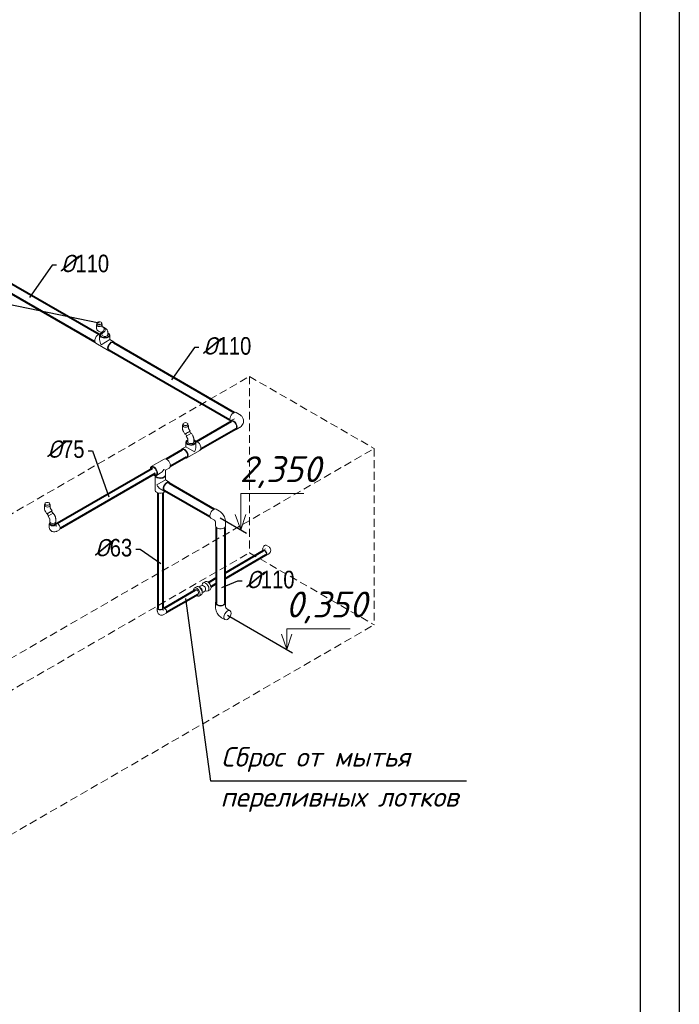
# Model space of a CAD drawing. Extents: x 4114239 to 5838486, y 780458 to 1383318.
# Tile 47 of 231: x 4359580 to 4368024, y 1017439 to 1030034. Entities that reach past the tile are written whole.
import ezdxf
from ezdxf.enums import TextEntityAlignment as Align

# ---------------------------------------------------------------- set-up
doc = ezdxf.new("R2010")
doc.units = 0
doc.header["$MEASUREMENT"] = 0
doc.linetypes.add('DASHED', pattern=[0.75, 0.5, -0.25])
doc.layers.add('02', color=7, linetype='Continuous')
for name, color, linetype, lineweight in [('1', 7, 'Continuous', 50), ('Farmat', 7, 'Continuous', 30), ('Линия', 7, 'Continuous', 35), ('Основные', 160, 'Continuous', 40), ('разм', 7, 'Continuous', 18)]:
    doc.layers.add(name, color=color, linetype=linetype, lineweight=lineweight)
doc.styles.add('GOST_P', font='isocpeui.ttf')
doc.styles.add('ГОСТ 250', font='isocpeui.ttf', dxfattribs={"height": 300})

msp = doc.modelspace()

# ---------------------------------------------------------------- linework, layer by layer
for p, q in [((4360599.7324, 1026151.1331), (4355795.5072, 1027144.3147)), ((4365300.0218, 1020293.1456), (4362028.0684, 1020293.1456))]:
    msp.add_line(p, q)
at = {"color": 0, "linetype": 'Continuous', "lineweight": 40, "extrusion": (-5.55112e-17, 0.816497, 0.57735)}
for p, q in [((4358603.489, 1027032.7976, 0), (4360541.5612, 1025913.8511)), ((4358658.489, 1027128.0604), (4360596.5612, 1026009.1139)), ((4360779.8093, 1025903.3156), (4362327.3734, 1025009.829)), ((4360724.8093, 1025808.0528), (4362272.3734, 1024914.5662)), ((4361844.6982, 1024639.0056, 0), (4362290.1586, 1024896.1923)), ((4361899.6982, 1024543.7428), (4362345.1586, 1024800.9295)), ((4361661.4501, 1024533.2073, 0), (4361453.2443, 1024412.9996, 0)), ((4361716.4501, 1024437.9445), (4361508.2443, 1024317.7368, 0)), ((4361278.7462, 1024292.0458), (4360060.6052, 1023588.7518)), ((4361316.2462, 1024227.0939), (4360098.1052, 1023523.7999)), ((4361435.4592, 1024013.2203), (4362016.3693, 1023677.8316)), ((4361490.4592, 1024108.4831), (4362071.3693, 1023773.0944)), ((4361348.7277, 1023979.9304, 0), (4361348.7277, 1022505.7845)), ((4361411.7277, 1023979.9304), (4361411.7277, 1022505.7845)), ((4362096.1742, 1023539.6055), (4362096.1742, 1022571.5272)), ((4362206.1742, 1023539.6055), (4362206.1742, 1022571.5272)), ((4362206.1742, 1022955.9845), (4362701.6586, 1023242.0526)), ((4362206.1742, 1022883.2384), (4362733.1586, 1023187.493)), ((4361997.3537, 1022835.4219), (4362096.1742, 1022892.476)), ((4361429.6935, 1022507.6832), (4361831.8135, 1022739.8472)), ((4362028.8537, 1022780.8623), (4362096.1742, 1022819.7298)), ((4361461.1935, 1022453.1236), (4361863.3139, 1022685.2879))]:
    msp.add_line(p, q, dxfattribs=at)
at = {"color": 0, "linetype": 'Continuous', "lineweight": 0, "extrusion": (-5.55112e-17, 0.816497, 0.57735)}
for p, q in [((4360561.7327, 1026100.3613), (4360561.6113, 1026131.3178)), ((4360568.2324, 1026151.1331), (4360568.2324, 1026131.5372)), ((4360631.2324, 1026151.1331), (4360631.2324, 1026131.6196, 0)), ((4360637.7321, 1026100.6593), (4360637.6107, 1026131.6158)), ((4360589.0776, 1026049.8632), (4360608.1632, 1026039.0423)), ((4360642.5778, 1026019.5318), (4360623.5778, 1026030.5014)), ((4360626.4655, 1026036.1376), (4360626.8845, 1026035.9001)), ((4360631.5778, 1026025.8826), (4360631.5778, 1026003.7311)), ((4360637.6968, 1026109.6631), (4360645.6471, 1026105.1556)), ((4360657.5377, 1026090.942), (4360658.0996, 1026090.6234)), ((4360680.5778, 1026085.3497), (4360661.5778, 1026096.3194)), ((4360707.5778, 1026034.758), (4360707.5778, 1026003.7311)), ((4360554.0964, 1025894.4896), (4360719.5593, 1025798.9595)), ((4360604.0778, 1025998.9793), (4360604.0778, 1025941.2657)), ((4360735.0778, 1025941.2657), (4360623.2624, 1025876.709)), ((4360735.0778, 1025998.9793), (4360735.0778, 1025941.2657)), ((4360735.0778, 1025941.2657), (4360785.0593, 1025912.4088)), ((4362393.5421, 1024983.7509), (4362350.4086, 1025008.654)), ((4362328.0421, 1024930.1887), (4362284.9086, 1024905.2856)), ((4361663.8364, 1024810.9043), (4361663.715, 1024842.0009, 0)), ((4361670.3361, 1024861.6754), (4361670.3361, 1024842.0795)), ((4361677.0639, 1024765.0381), (4361696.1496, 1024732.179)), ((4361777.5905, 1024743.479), (4361717.8115, 1024708.9656)), ((4361733.3361, 1024861.6754), (4361733.3361, 1024842.1619)), ((4361739.8358, 1024811.2009, 0), (4361739.7144, 1024842.2976)), ((4361742.7825, 1024803.2096), (4361761.8682, 1024770.3506)), ((4361756.2475, 1024767.0859), (4361771.8756, 1024740.1795)), ((4361796.5905, 1024710.5701), (4361777.5905, 1024743.479)), ((4362393.5421, 1024816.7394), (4362350.4086, 1024791.8362)), ((4361701.7702, 1024735.4437), (4361717.3158, 1024708.6794)), ((4361706.1815, 1024628.871, 0), (4361706.1815, 1024571.1574)), ((4361717.8115, 1024708.9656), (4361711.7726, 1024705.479)), ((4361730.7726, 1024672.5701), (4361711.7726, 1024705.479)), ((4361733.6815, 1024664.6351), (4361733.6815, 1024633.6228)), ((4361809.6815, 1024664.6497), (4361809.6815, 1024633.6228)), ((4361837.1815, 1024628.871), (4361837.1815, 1024571.1574)), ((4361656.2001, 1024542.3005), (4361706.1815, 1024571.1574)), ((4361817.997, 1024506.6007), (4361706.1815, 1024571.1574)), ((4361721.7001, 1024428.8512), (4361887.163, 1024524.3813)), ((4361264.7462, 1024316.2945), (4361430.2092, 1024411.8246)), ((4361426.5432, 1024280.5946, 0), (4361445.7277, 1024269.5185)), ((4361445.7277, 1024269.5185), (4361495.7092, 1024298.3753)), ((4361445.7277, 1024211.8048), (4361445.7277, 1024269.5185)), ((4361314.7277, 1024013.0866), (4361314.7277, 1024199.9799)), ((4361330.2462, 1024202.8452), (4361380.2277, 1024231.702)), ((4361333.9122, 1024081.8765), (4361445.7277, 1024146.4332)), ((4361445.7277, 1024146.4332), (4361445.7277, 1024204.1468)), ((4361495.7092, 1024117.5763), (4361445.7277, 1024146.4332)), ((4361430.2092, 1024004.127), (4361380.2277, 1024032.9838)), ((4359896.0694, 1023790.2835), (4359895.948, 1023821.3802)), ((4359902.5691, 1023841.0547), (4359902.5691, 1023821.4587)), ((4359909.297, 1023744.4174), (4359928.3826, 1023711.5583)), ((4359965.5691, 1023841.0547), (4359965.5691, 1023821.5412)), ((4359972.0688, 1023790.5802), (4359971.9475, 1023821.6768)), ((4359975.0156, 1023782.5889), (4359994.1012, 1023749.7298)), ((4359988.4806, 1023746.4652), (4360004.1087, 1023719.5588)), ((4362137.538, 1023747.0163), (4362094.4045, 1023771.9194)), ((4359934.0033, 1023714.823), (4359949.5489, 1023688.0587)), ((4359950.0445, 1023688.3449), (4359944.0056, 1023684.8583)), ((4359963.0056, 1023651.9493), (4359944.0056, 1023684.8583)), ((4360009.8236, 1023722.8583), (4359950.0445, 1023688.3449)), ((4359965.9146, 1023644.0143), (4359965.9146, 1023613.0021)), ((4360028.8236, 1023689.9493, 0), (4360009.8236, 1023722.8583)), ((4360041.9146, 1023644.029), (4360041.9146, 1023613.0021)), ((4362071.9984, 1023633.5898), (4362028.9045, 1023658.4701)), ((4362085.6742, 1023609.9026), (4362085.6742, 1023560.1421, 0)), ((4362216.6742, 1023609.9483), (4362216.6742, 1023560.1421, 0)), ((4359958.9146, 1023549.5442), (4359958.9146, 1023585.47)), ((4359972.4146, 1023589.4709), (4359972.4146, 1023600.7309)), ((4360035.4146, 1023589.4709), (4360035.4146, 1023600.7309)), ((4360048.9146, 1023549.5442), (4360048.9146, 1023585.47)), ((4360058.3051, 1023492.161), (4360089.4178, 1023510.124)), ((4362725.2787, 1023263.1952), (4362698.4086, 1023247.6817)), ((4362763.2787, 1023295.2018, 0), (4362736.4086, 1023310.7153)), ((4362763.2787, 1023197.3772), (4362736.4086, 1023181.8638)), ((4361844.4336, 1022780.0424), (4361817.5635, 1022764.529)), ((4361895.6554, 1022765.2233), (4361873.7437, 1022777.4625)), ((4361917.2107, 1022727.8883), (4361916.8544, 1022702.7926)), ((4361918.1745, 1022795.7614), (4361918.2798, 1022803.1755)), ((4361957.5706, 1022845.3621), (4361930.7006, 1022829.8487)), ((4361939.4904, 1022789.7212), (4361939.4899, 1022789.7215)), ((4361954.9171, 1022732.1214), (4361961.3905, 1022728.5055, 0)), ((4361960.344, 1022753.6016), (4361960.344, 1022753.601)), ((4362017.5706, 1022741.4391), (4361990.7006, 1022725.9256)), ((4361904.4336, 1022676.1194, 0), (4361877.5635, 1022660.6059)), ((4361342.2277, 1022474.7576), (4361342.2277, 1022505.7845)), ((4361418.2277, 1022474.7576), (4361418.2277, 1022505.7845)), ((4362085.6742, 1022521.7209), (4362085.6742, 1022571.5272)), ((4362216.6742, 1022521.7209), (4362216.6742, 1022571.5272)), ((4362230.3104, 1022498.1023), (4362273.4439, 1022473.1992)), ((4361426.9462, 1022425.8453), (4361453.8163, 1022441.3588)), ((4362164.8104, 1022384.653), (4362207.9439, 1022359.7499))]:
    msp.add_line(p, q, dxfattribs=at)
at = {"linetype": 'DASHED', "lineweight": 9, "ltscale": 200, "extrusion": (-5.55112e-17, 0.816497, 0.57735)}
for p, q in [((4355776.4437, 1021575.543, 0), (4362521.4981, 1025469.802)), ((4362521.4981, 1025469.802), (4364117.7748, 1024548.1913)), ((4357372.7203, 1020653.9323, 0), (4364117.7748, 1024548.1913)), ((4355776.4437, 1019320.5834, 0), (4362521.4981, 1023214.8424)), ((4362521.4981, 1023214.8424), (4364117.7748, 1022293.2316)), ((4357372.7203, 1018398.9726, 0), (4364117.7748, 1022293.2316))]:
    msp.add_line(p, q, dxfattribs=at)
at = {"linetype": 'DASHED', "lineweight": 9, "ltscale": 200}
for p, q in [((4362521.4981, 1025469.802), (4362521.4981, 1023214.8424)), ((4364117.7748, 1024548.1913), (4364117.7748, 1022293.2316))]:
    msp.add_line(p, q, dxfattribs=at)
at = {"color": 7, "lineweight": 25, "ltscale": 1000, "extrusion": (-5.55112e-17, 0.816497, 0.57735)}
for p, q in [((4362145.3803, 1023662.0129), (4362483.5964, 1023466.7437)), ((4362240.6939, 1022416.4745), (4363073.772, 1021935.4967))]:
    msp.add_line(p, q, dxfattribs=at)
at = {"color": 7, "lineweight": 25, "ltscale": 1000}
for points in [[(4360053.4704, 1026894.4162), (4359995.8099, 1026894.4162), (4359704.3884, 1026481.288)], [(4361874.1998, 1025840.0482), (4361816.5394, 1025840.0482), (4361525.1179, 1025426.9201)], [(4360455.8391, 1024519.9769), (4360513.4996, 1024519.9769), (4360719.9322, 1023931.6093)], [(4361066.3166, 1023258.832), (4361123.9771, 1023258.832), (4361387.0586, 1023076.3936)], [(4362427.1529, 1022851.2133), (4362369.4925, 1022851.2133), (4362161.8164, 1022764.3879)]]:
    msp.add_lwpolyline(points, dxfattribs=at)
at = {"color": 0, "linetype": 'Continuous', "lineweight": 0}
for centre, major_axis, ratio, start_param, end_param in [((4360599.611, 1026131.4668), (37.9997, 0.149), 0.5799524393, 2.5400660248, 6.8687416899), ((4360599.7324, 1026131.5372), (-31.5, 0), 0.5773502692, 0, 0.7853981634), ((4360586.8464, 1025951.2143), (-32.75, -56.7247), 0.5773502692, 3.4652748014, 6.2831853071), ((4360599.7324, 1026131.5372), (-31.5, 0), 0.5773502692, 0.7853981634, 2.3534697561), ((4360669.5778, 1025998.9793), (65.5, 0), 0.5773502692, 2.2632415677, 5.4977871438), ((4360626.9052, 1026072.0989), (-18.7419, -33.0566), 0.8164882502, 0, 3.1415926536), ((4360669.5778, 1025998.9793), (-55, 0), 0.5773502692, 5.4977871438, 10.2328285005), ((4360642.5778, 1026063.4104), (-19, -32.909), 0.8164965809, 6.0061065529, 7.853981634), ((4360669.5778, 1025998.9793), (-55, 0), 0.5773502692, 5.4751347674, 5.4977871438), ((4360669.5778, 1026003.7311), (-38, 0), 0.5773502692, 0, 0.7853981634), ((4360669.5778, 1026003.7311), (-38, 0), 0.5773502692, 0.7853981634, 3.1415926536), ((4360642.5778, 1026063.4104), (-19, -32.909), 0.8164965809, 1.5707963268, 3.4502855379), ((4360669.5778, 1025998.9793), (65.5, 0), 0.5773502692, 5.4977871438, 7.2350655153), ((4360669.5778, 1025903.4492), (46.3155, -80.2208), 0.5773502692, 3.926990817, 4.7123889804), ((4360752.3093, 1025855.6842), (-32.75, -56.7247), 0.5773502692, 2.5675170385, 6.8572609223), ((4360752.3093, 1025855.6842), (-27.5, -47.6314), 0.5773502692, 3.1415926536, 5.4977871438), ((4360752.3093, 1025855.6842), (-27.5, -47.6314), 0.5773502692, 5.4977871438, 6.2831853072), ((4362317.6586, 1024951.9294), (-32.75, -56.7247), 0.5773502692, 3.1415926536, 5.4977871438), ((4362317.6586, 1024951.9294), (-32.75, -56.7247), 0.5773502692, 5.4977871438, 6.0780662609), ((4362317.6586, 1024848.5609), (32.75, -56.7247), 0.5773502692, 0.7853981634, 3.7156682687), ((4362317.6586, 1024848.5609), (27.5, -47.6314), 0.5773502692, 0.7853981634, 3.1415926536), ((4361701.7147, 1024842.1492), (-37.9997, -0.1483), 0.5747363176, 5.6816892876, 8.6371313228), ((4361701.8361, 1024842.0795), (-31.5, 0), 0.5773502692, 0, 0.7826734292), ((4361729.0089, 1024751.2648), (32.8593, 19.0858), 0.0036883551, 5.6896120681, 10.0183511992), ((4361729.0089, 1024751.2648), (27.2386, 15.8211), 0.003688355, 0, 3.1415926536), ((4361701.7147, 1024842.1492), (-37.9997, -0.1483), 0.5747363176, 2.3539460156, 3.7271796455), ((4362317.6586, 1024848.5609), (32.75, -56.7247), 0.5773502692, 5.7091096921, 7.0685834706), ((4362317.6586, 1024848.5609), (27.5, -47.6314), 0.5773502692, 0, 0.7853981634), ((4361771.6815, 1024628.871), (65.5, 0), 0.5773502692, 2.1897124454, 7.0685834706), ((4361771.6815, 1024628.871), (-55, 0), 0.5773502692, 5.4977871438, 10.2328285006), ((4361771.6815, 1024628.871), (-55, 0), 0.5773502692, 5.4751347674, 5.4977871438), ((4361771.6815, 1024633.6228), (-38, 0), 0.5773502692, 0, 3.1415926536), ((4361771.6815, 1024628.871), (65.5, 0), 0.5773502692, 0.7853981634, 0.9518802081), ((4361854.413, 1024581.106), (-32.75, 56.7247), 0.5773502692, 3.1415926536, 5.9595031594), ((4361688.9501, 1024485.5759), (-32.75, 56.7247), 0.5773502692, 2.5675170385, 6.8572609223), ((4361688.9501, 1024485.5759), (-27.5, 47.6314), 0.5773502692, 3.1415926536, 6.2831853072), ((4361771.6815, 1024533.3409), (-46.3155, -80.2208), 0.5773502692, 1.5707963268, 2.3561944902), ((4361462.9592, 1024355.1), (-32.75, 56.7247), 0.5773502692, 5.4977871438, 6.2831853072), ((4361462.9592, 1024355.1), (-32.75, 56.7247), 0.5773502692, 3.1415926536, 5.4977871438), ((4361297.4962, 1024259.5699), (-32.75, 56.7247), 0.5773502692, 5.4977871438, 7.2444066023), ((4361297.4962, 1024259.5699), (-27.5, 47.6314), 0.5773502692, 5.4977871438, 7.10373639), ((4361297.4962, 1024259.5699), (-32.75, 56.7247), 0.5773502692, 2.1803713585, 5.4977871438), ((4361297.4962, 1024259.5699), (-27.5, 47.6314), 0.5773502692, 2.3210415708, 5.4977871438), ((4361380.2277, 1024307.3349), (46.3155, 80.2208), 0.5773502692, 3.926990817, 4.7123889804), ((4361380.2277, 1024204.1468), (-65.5, 0), 0.5773502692, 0.1115853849, 3.2430186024), ((4361380.2277, 1024211.8048), (65.5, 0), 0.5773502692, 3.4652748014, 6.2831853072), ((4361380.2277, 1024204.1468), (55, 0), 0.5773502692, 3.9845228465, 5.4402551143), ((4361462.9592, 1024060.8517), (32.75, 56.7247), 0.5773502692, 0.7853981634, 3.7156682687), ((4361462.9592, 1024060.8517), (-27.5, -47.6314), 0.5773502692, 3.1415926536, 5.4977871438), ((4361462.9592, 1024060.8517), (32.75, 56.7247), 0.5773502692, 5.7091096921, 7.0685834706), ((4361380.2277, 1024013.0866), (-65.5, 0), 0.5773502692, 0, 2.8179105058), ((4361380.2277, 1024108.6167), (-46.3155, 80.2208), 0.5773502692, 1.5707963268, 2.3561944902), ((4361462.9592, 1024060.8517), (-27.5, -47.6314), 0.5773502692, 5.4977871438, 6.2831853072), ((4359933.9477, 1023821.5285), (-37.9997, -0.1483), 0.5747363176, 5.6816892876, 8.6371313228), ((4359934.0691, 1023821.4587, 0), (-31.5, 0), 0.5773502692, 0, 0.7826734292), ((4359961.2419, 1023730.6441), (32.8593, 19.0858), 0.0036883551, 5.6896120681, 10.0183511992), ((4359961.2419, 1023730.6441), (27.2386, 15.8211), 0.003688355, 0, 3.1415926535), ((4359933.9477, 1023821.5285), (-37.9997, -0.1483), 0.5747363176, 2.3539460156, 3.7271796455), ((4362061.6545, 1023715.1948, 0), (-32.75, -56.7247), 0.5773502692, 3.1415926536, 5.4977871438), ((4360003.9146, 1023613.0021), (-38, 0), 0.5773502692, 0, 3.1415926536), ((4362061.6545, 1023715.1948, 0), (-32.75, -56.7247), 0.5773502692, 5.4977871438, 6.2831853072), ((4360003.9146, 1023585.47), (-45, 0), 0.5773502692, 5.5553852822, 10.1525779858), ((4360003.9146, 1023585.47), (-37.5, 0), 0.5773502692, 5.7096722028, 7.0685834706), ((4360003.9146, 1023589.4709), (-31.5, 0), 0.5773502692, 0, 0.7853981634), ((4360003.9146, 1023585.47), (-37.5, 0), 0.5773502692, 0.7853981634, 3.715105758), ((4360003.9146, 1023589.4709), (-31.5, 0), 0.5773502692, 0.7853981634, 3.1415926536), ((4360066.9178, 1023549.0951), (-22.5, 38.9711), 0.5773502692, 3.1415926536, 6.1216717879), ((4362151.1742, 1023560.1421), (-65.5, 0), 0.5773502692, 0, 0.7853981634), ((4362151.1742, 1023560.1421), (-65.5, 0), 0.5773502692, 0.7853981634, 3.1415926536), ((4362717.4086, 1023277.8063), (-19, -32.909), 0.5773502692, 3.1415926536, 5.4977871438), ((4362717.4086, 1023277.8063), (-19, -32.909), 0.5773502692, 5.4977871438, 6.173938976), ((4362717.4086, 1023214.7728), (19, -32.909), 0.5773502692, 0.7853981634, 3.7351658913), ((4362717.4086, 1023214.7728), (-15.75, 27.2798), 0.5773502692, 3.1415926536, 6.2831853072), ((4362717.4086, 1023214.7728), (19, -32.909), 0.5773502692, 5.6896120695, 7.0685834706), ((4361847.5635, 1022712.5674), (-30, 51.9615), 0.5773502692, 2.3561944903, 7.3012665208), ((4361847.5635, 1022712.5674), (-15.75, 27.2798), 0.5773502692, 3.1415926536, 6.2831853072), ((4361874.4336, 1022728.0809), (-30, 51.9615), 0.5773502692, 3.1415926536, 6.2831853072), ((4361896.0003, 1022740.5325), (-15, 25.9808), 0.5773502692, 3.91072888, 5.5140490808), ((4361960.7006, 1022777.8872), (-30, 51.9615), 0.5773502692, 2.3724564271, 7.0523215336), ((4361939.1338, 1022765.4356), (-15, 25.9808), 0.5773502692, 3.9437990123, 5.4809789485), ((4361987.5706, 1022793.4006), (-30, 51.9615), 0.5773502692, 3.1415926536, 6.2831853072), ((4361847.5635, 1022712.5674), (-30, 51.9615), 0.5773502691, 2.123511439, 2.3561944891), ((4361380.2277, 1022505.7845), (38, 0), 0.5773502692, 2.5480194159, 6.8767585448), ((4361380.2277, 1022505.7845), (31.5, 0), 0.5773502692, 3.1415926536, 6.2831853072), ((4361434.8163, 1022474.2677), (19, -32.909), 0.5773502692, 0, 3.0323463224), ((4362151.1742, 1022571.5272), (65.5, 0), 0.5773502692, 2.5675170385, 6.8572609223), ((4362151.1742, 1022571.5272), (55, 0), 0.5773502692, 3.1415926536, 6.2831853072)]:
    msp.add_ellipse(centre, major_axis=major_axis, ratio=ratio, start_param=start_param, end_param=end_param, dxfattribs=at)
for centre, major_axis in [((4360599.7324, 1026151.1331), (-31.5, 0)), ((4361701.8361, 1024861.6754), (-31.5, 0)), ((4359934.0691, 1023841.0547, 0), (-31.5, 0)), ((4362240.6939, 1022416.4745), (32.75, 56.7247))]:
    msp.add_ellipse(centre, major_axis=major_axis, ratio=0.5773502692, dxfattribs=at)
for points, knots in [([(4360561.7327, 1026100.3613, 0), (4360561.7459, 1026096.9827), (4360561.9877, 1026093.5322), (4360563.0703, 1026086.4889), (4360563.9115, 1026082.8934), (4360566.3959, 1026075.6327, 0), (4360568.0433, 1026071.9639), (4360572.3478, 1026064.802), (4360575.0136, 1026061.311), (4360581.3709, 1026054.973), (4360585.064, 1026052.1388), (4360589.0776, 1026049.8632)], [3.14610996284, 3.14610996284, 3.14610996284, 3.14610996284, 3.30318959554, 3.30318959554, 3.46026922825, 3.46026922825, 3.61734886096, 3.61734886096, 3.77442849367, 3.77442849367, 3.93150812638, 3.93150812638, 3.93150812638, 3.93150812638]), ([(4360680.5778, 1026085.3497), (4360684.5736, 1026083.0428), (4360688.2408, 1026080.182, 0), (4360694.5406, 1026073.8068), (4360697.1753, 1026070.3049), (4360701.4224, 1026063.1321), (4360703.0433, 1026059.4631), (4360705.4815, 1026052.2058), (4360706.3029, 1026048.6141), (4360707.3509, 1026041.5788), (4360707.5778, 1026038.1325), (4360707.5778, 1026034.758)], [5.49778714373, 5.49778714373, 5.49778714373, 5.49778714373, 5.65486677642, 5.65486677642, 5.81194640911, 5.81194640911, 5.9690260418, 5.9690260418, 6.12610567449, 6.12610567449, 6.28318530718, 6.28318530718, 6.28318530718, 6.28318530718]), ([(4362393.5421, 1024983.7509), (4362403.544, 1024977.9763), (4362413.2808, 1024970.622), (4362429.6843, 1024952.035, 0), (4362436.5671, 1024941.1672), (4362444.1221, 1024918.7361), (4362445.802, 1024908.0515), (4362445.143, 1024887.5544), (4362443.0917, 1024877.8154), (4362436.1538, 1024859.4445), (4362431.0942, 1024851.0032), (4362418.3514, 1024834.9153), (4362410.3601, 1024827.8776), (4362399.2797, 1024820.2022), (4362396.4256, 1024818.4042), (4362393.5421, 1024816.7394)], [0, 0, 0, 0, 0.3141592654, 0.3141592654, 0.5933368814, 0.5933368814, 0.8039568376, 0.8039568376, 1.0000787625, 1.0000787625, 1.21430889, 1.21430889, 1.480225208, 1.480225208, 1.5707963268, 1.5707963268, 1.5707963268, 1.5707963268]), ([(4361663.8364, 1024810.9043), (4361663.8495, 1024807.5338), (4361664.0888, 1024804.2338, 0), (4361664.9339, 1024797.7594), (4361665.5404, 1024794.5847), (4361667.0692, 1024788.3513), (4361667.9919, 1024785.2926), (4361670.1209, 1024779.2921), (4361671.3273, 1024776.3505), (4361674.0024, 1024770.5946, 0), (4361675.4711, 1024767.7804), (4361677.0639, 1024765.0381)], [0.00451730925, 0.00451730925, 0.00451730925, 0.00451730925, 0.16159694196, 0.16159694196, 0.31867657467, 0.31867657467, 0.47575620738, 0.47575620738, 0.63283584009, 0.63283584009, 0.7899154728, 0.7899154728, 0.7899154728, 0.7899154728]), ([(4361739.8357, 1024811.2113), (4361739.8365, 1024811.1897), (4361739.8424, 1024811.0686), (4361739.8994, 1024810.6158), (4361739.9615, 1024810.2395), (4361740.1769, 1024809.3061), (4361740.331, 1024808.747), (4361740.7473, 1024807.4927), (4361741.014, 1024806.7927), (4361741.6584, 1024805.3182), (4361742.0401, 1024804.5418), (4361742.5658, 1024803.5876), (4361742.6731, 1024803.398), (4361742.7825, 1024803.2096)], [0.04103144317, 0.04103144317, 0.04103144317, 0.04103144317, 0.15544970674, 0.15544970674, 0.29827274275, 0.29827274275, 0.44275182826, 0.44275182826, 0.59367955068, 0.59367955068, 0.75075918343, 0.75075918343, 0.78991547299, 0.78991547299, 0.78991547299, 0.78991547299]), ([(4361730.7726, 1024672.5701), (4361731.2095, 1024671.8133), (4361731.6114, 1024671.0364), (4361732.3139, 1024669.5144), (4361732.6144, 1024668.7692), (4361733.0916, 1024667.4121), (4361733.2717, 1024666.7969), (4361733.5216, 1024665.7787, 0), (4361733.5959, 1024665.3673), (4361733.6755, 1024664.7977), (4361733.6816, 1024664.6353), (4361733.6817, 1024664.6302), (4361733.6817, 1024664.6301), (4361733.6817, 1024664.6301)], [2.35619448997, 2.35619448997, 2.35619448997, 2.35619448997, 2.51327412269, 2.51327412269, 2.67035375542, 2.67035375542, 2.82272025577, 2.82272025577, 2.96793489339, 2.96793489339, 3.11054948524, 3.11054948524, 3.1128277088, 3.1128277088, 3.1128277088, 3.1128277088]), ([(4361796.5905, 1024710.5701), (4361798.1761, 1024707.8237), (4361799.6375, 1024705.0056), (4361802.2975, 1024699.2423), (4361803.4962, 1024696.2972), (4361805.6087, 1024690.29), (4361806.5228, 1024687.2279), (4361808.0333, 1024680.9878), (4361808.6301, 1024677.8097), (4361809.4539, 1024671.3281), (4361809.6815, 1024668.0242), (4361809.6815, 1024664.6497)], [2.35619449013, 2.35619449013, 2.35619449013, 2.35619449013, 2.51327412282, 2.51327412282, 2.67035375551, 2.67035375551, 2.8274333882, 2.8274333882, 2.9845130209, 2.9845130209, 3.14159265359, 3.14159265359, 3.14159265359, 3.14159265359]), ([(4359896.0694, 1023790.2835), (4359896.0826, 1023786.9131), (4359896.3218, 1023783.613), (4359897.167, 1023777.1387), (4359897.7735, 1023773.964), (4359899.3023, 1023767.7306), (4359900.2249, 1023764.6719), (4359902.3539, 1023758.6714), (4359903.5604, 1023755.7298), (4359906.2355, 1023749.9739), (4359907.7042, 1023747.1596), (4359909.297, 1023744.4174)], [0.00451730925, 0.00451730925, 0.00451730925, 0.00451730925, 0.16159694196, 0.16159694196, 0.31867657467, 0.31867657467, 0.47575620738, 0.47575620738, 0.63283584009, 0.63283584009, 0.7899154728, 0.7899154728, 0.7899154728, 0.7899154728]), ([(4359972.0688, 1023790.5906), (4359972.0695, 1023790.569), (4359972.0754, 1023790.4478), (4359972.1324, 1023789.995), (4359972.1946, 1023789.6188), (4359972.41, 1023788.6854, 0), (4359972.564, 1023788.1263), (4359972.9804, 1023786.872), (4359973.247, 1023786.172), (4359973.8914, 1023784.6975), (4359974.2732, 1023783.9211), (4359974.7989, 1023782.9669, 0), (4359974.9062, 1023782.7773), (4359975.0156, 1023782.5889)], [0.04103144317, 0.04103144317, 0.04103144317, 0.04103144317, 0.15544970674, 0.15544970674, 0.29827274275, 0.29827274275, 0.44275182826, 0.44275182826, 0.59367955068, 0.59367955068, 0.75075918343, 0.75075918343, 0.78991547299, 0.78991547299, 0.78991547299, 0.78991547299]), ([(4362216.6742, 1023609.9483), (4362216.6742, 1023621.4976), (4362215.1465, 1023632.5576), (4362209.9842, 1023653.884), (4362206.3288, 1023664.153), (4362197.2443, 1023683.836), (4362191.8117, 1023693.2456), (4362179.3079, 1023710.9545), (4362172.2424, 1023719.2547), (4362156.3543, 1023734.3886), (4362147.5399, 1023741.2417), (4362137.538, 1023747.0163)], [3.1415926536, 3.1415926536, 3.1415926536, 3.1415926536, 3.4557519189, 3.4557519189, 3.7699111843, 3.7699111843, 4.0840704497, 4.0840704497, 4.398229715, 4.398229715, 4.7123889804, 4.7123889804, 4.7123889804, 4.7123889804]), ([(4359963.0056, 1023651.9493), (4359963.4425, 1023651.1926), (4359963.8445, 1023650.4157), (4359964.5469, 1023648.8937), (4359964.8474, 1023648.1485), (4359965.3247, 1023646.7914), (4359965.5048, 1023646.1761), (4359965.7546, 1023645.158), (4359965.829, 1023644.7466), (4359965.9085, 1023644.177), (4359965.9146, 1023644.0146), (4359965.9148, 1023644.0095), (4359965.9148, 1023644.0094), (4359965.9148, 1023644.0094)], [2.35619448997, 2.35619448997, 2.35619448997, 2.35619448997, 2.51327412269, 2.51327412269, 2.67035375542, 2.67035375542, 2.82272025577, 2.82272025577, 2.96793489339, 2.96793489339, 3.11054948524, 3.11054948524, 3.1128277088, 3.1128277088, 3.1128277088, 3.1128277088]), ([(4360028.8236, 1023689.9493), (4360030.4092, 1023687.2029, 0), (4360031.8706, 1023684.3848), (4360034.5306, 1023678.6216), (4360035.7292, 1023675.6765), (4360037.8418, 1023669.6692), (4360038.7559, 1023666.6072), (4360040.2664, 1023660.3671), (4360040.8631, 1023657.189), (4360041.687, 1023650.7074), (4360041.9146, 1023647.4035), (4360041.9146, 1023644.029)], [2.35619449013, 2.35619449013, 2.35619449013, 2.35619449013, 2.51327412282, 2.51327412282, 2.67035375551, 2.67035375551, 2.8274333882, 2.8274333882, 2.9845130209, 2.9845130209, 3.14159265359, 3.14159265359, 3.14159265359, 3.14159265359]), ([(4362085.6749, 1023609.8873), (4362085.6749, 1023609.8873), (4362085.6683, 1023610.0539), (4362085.5845, 1023610.7351), (4362085.4889, 1023611.3284), (4362085.1494, 1023612.8198), (4362084.9054, 1023613.7188), (4362084.2424, 1023615.7427), (4362083.8172, 1023616.8753), (4362082.7835, 1023619.2758), (4362082.1677, 1023620.5475), (4362080.7878, 1023623.0914, 0), (4362080.0202, 1023624.3625), (4362078.4277, 1023626.7466), (4362077.6031, 1023627.8605), (4362076.0214, 1023629.8073), (4362075.2627, 1023630.6488), (4362073.9282, 1023632.0048), (4362073.3455, 1023632.5321), (4362072.4569, 1023633.2727, 0), (4362072.1445, 1023633.4928), (4362072.0013, 1023633.5882), (4362071.9854, 1023633.5981, 0), (4362071.9854, 1023633.5981)], [3.1806169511, 3.1806169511, 3.1806169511, 3.1806169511, 3.2934050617, 3.2934050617, 3.4354787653, 3.4354787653, 3.5780240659, 3.5780240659, 3.726189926, 3.726189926, 3.88102207, 3.88102207, 4.0397999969, 4.0397999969, 4.1974293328, 4.1974293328, 4.3492911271, 4.3492911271, 4.4942004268, 4.4942004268, 4.6355751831, 4.6355751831, 4.6733646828, 4.6733646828, 4.6733646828, 4.6733646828]), ([(4359958.9146, 1023549.5442), (4359958.9146, 1023541.6069), (4359959.9459, 1023533.285), (4359965.3715, 1023517.1359), (4359969.4745, 1023509.3055), (4359980.2283, 1023497.1023), (4359986.0099, 1023492.4317), (4359998.4347, 1023485.7819), (4360004.9354, 1023483.6568), (4360018.2524, 1023481.4743), (4360025.0147, 1023481.5855), (4360038.9683, 1023483.6425), (4360045.903, 1023485.981), (4360054.2766, 1023489.9382), (4360056.3254, 1023491.018), (4360058.3051, 1023492.161)], [3.1415926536, 3.1415926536, 3.1415926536, 3.1415926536, 3.4557519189, 3.4557519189, 3.734945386, 3.734945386, 3.9455754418, 3.9455754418, 4.141709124, 4.141709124, 4.3559583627, 4.3559583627, 4.621907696, 4.621907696, 4.7123889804, 4.7123889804, 4.7123889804, 4.7123889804]), ([(4362763.2787, 1023295.2018, 0), (4362769.1659, 1023291.8029), (4362774.8859, 1023287.4797), (4362784.516, 1023276.5677), (4362788.5528, 1023270.185), (4362792.9683, 1023257.0273), (4362793.9423, 1023250.7657), (4362793.533, 1023238.7584, 0), (4362792.3177, 1023233.0552), (4362788.2212, 1023222.2925, 0), (4362785.2365, 1023217.346), (4362777.7127, 1023207.9084), (4362772.9892, 1023203.7766), (4362766.5109, 1023199.3244), (4362764.9031, 1023198.3151), (4362763.2787, 1023197.3772)], [0, 0, 0, 0, 0.3141592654, 0.3141592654, 0.5940186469, 0.5940186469, 0.8050762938, 0.8050762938, 1.0017078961, 1.0017078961, 1.2167665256, 1.2167665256, 1.4841102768, 1.4841102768, 1.5707963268, 1.5707963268, 1.5707963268, 1.5707963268]), ([(4361939.4899, 1022789.7215), (4361936.143, 1022791.7188), (4361931.9825, 1022793.644), (4361922.0971, 1022795.7692), (4361916.7154, 1022796.1711), (4361906.3192, 1022794.5122, 0), (4361901.5564, 1022792.969), (4361893.1624, 1022788.4173), (4361889.5066, 1022785.5656), (4361883.9233, 1022779.6814), (4361881.8293, 1022776.7331), (4361880.217, 1022773.8467)], [4.6955807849, 4.6955807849, 4.6955807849, 4.6955807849, 5.0164729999, 5.0164729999, 5.2804163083, 5.2804163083, 5.4823542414, 5.4823542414, 5.6671943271, 5.6671943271, 5.8294313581, 5.8294313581, 5.8294313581, 5.8294313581]), ([(4361916.9596, 1022710.2066), (4361919.2875, 1022710.1736), (4361921.7572, 1022710.3298), (4361928.8127, 1022711.4552), (4361933.5756, 1022712.9982), (4361941.97, 1022717.5495), (4361945.626, 1022720.4011), (4361951.7408, 1022726.8448), (4361954.1262, 1022730.4343), (4361957.8818, 1022737.957, 0), (4361959.0157, 1022741.8217), (4361960.2099, 1022748.3403), (4361960.3801, 1022751.1012), (4361960.344, 1022753.601)], [2.0245502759, 2.0245502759, 2.0245502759, 2.0245502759, 2.1387899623, 2.1387899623, 2.3407331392, 2.3407331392, 2.5255735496, 2.5255735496, 2.7208254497, 2.7208254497, 2.9525661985, 2.9525661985, 3.158400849, 3.158400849, 3.158400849, 3.158400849]), ([(4362164.8104, 1022384.653), (4362154.8085, 1022390.4276), (4362145.9941, 1022397.2806), (4362130.106, 1022412.4146), (4362123.0405, 1022420.7147), (4362110.5368, 1022438.4236), (4362105.1041, 1022447.8332), (4362096.0196, 1022467.5163, 0), (4362092.3642, 1022477.7852), (4362087.2019, 1022499.1117), (4362085.6742, 1022510.1717), (4362085.6742, 1022521.7209)], [4.7123889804, 4.7123889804, 4.7123889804, 4.7123889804, 5.0265482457, 5.0265482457, 5.3407075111, 5.3407075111, 5.6548667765, 5.6548667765, 5.9690260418, 5.9690260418, 6.2831853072, 6.2831853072, 6.2831853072, 6.2831853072]), ([(4362230.35, 1022498.0795), (4362230.31, 1022498.1053), (4362230.1792, 1022498.1924), (4362229.674, 1022498.5734), (4362229.2079, 1022498.9528), (4362228.086, 1022499.9925), (4362227.4295, 1022500.6533), (4362226.0082, 1022502.2395), (4362225.24, 1022503.174), (4362223.678, 1022505.2695), (4362222.8845, 1022506.4386), (4362221.3714, 1022508.9056), (4362220.6544, 1022510.2059), (4362219.386, 1022512.7771), (4362218.8336, 1022514.0481), (4362217.9385, 1022516.3914), (4362217.589, 1022517.4692, 0), (4362217.082, 1022519.3029), (4362216.9166, 1022520.0712), (4362216.7196, 1022521.2111), (4362216.6852, 1022521.5916), (4362216.6754, 1022521.7443), (4362216.6747, 1022521.7575), (4362216.6742, 1022521.7666)], [4.7713002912, 4.7713002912, 4.7713002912, 4.7713002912, 4.8642013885, 4.8642013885, 5.0062750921, 5.0062750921, 5.1488203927, 5.1488203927, 5.2969862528, 5.2969862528, 5.4518183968, 5.4518183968, 5.6105963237, 5.6105963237, 5.7682256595, 5.7682256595, 5.9200874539, 5.9200874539, 6.0649967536, 6.0649967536, 6.2063715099, 6.2063715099, 6.2242739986, 6.2242739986, 6.2242739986, 6.2242739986]), ([(4361426.9462, 1022425.8453), (4361421.0591, 1022422.4464), (4361414.4551, 1022419.6543), (4361400.19, 1022416.7704), (4361392.644, 1022416.4658), (4361379.0414, 1022419.2206), (4361373.1316, 1022421.5079), (4361362.9376, 1022427.866), (4361358.6062, 1022431.7701), (4361351.3336, 1022440.6992), (4361348.5421, 1022445.7572), (4361344.1309, 1022456.9919), (4361342.9144, 1022463.1484), (4361342.2978, 1022470.9849), (4361342.2277, 1022472.8819), (4361342.2277, 1022474.7576)], [1.5707963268, 1.5707963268, 1.5707963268, 1.5707963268, 1.8849555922, 1.8849555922, 2.1648149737, 2.1648149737, 2.3758726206, 2.3758726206, 2.5725042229, 2.5725042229, 2.7875628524, 2.7875628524, 3.0549066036, 3.0549066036, 3.1415926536, 3.1415926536, 3.1415926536, 3.1415926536])]:
    msp.add_open_spline(points, degree=3, knots=knots, dxfattribs=at)
at = {"layer": '02'}
msp.add_line((4362028.0684, 1020293.1456), (4361707.6668, 1022629.661), dxfattribs=at)
at = {"layer": 'Farmat', "color": 0, "linetype": 'ByBlock', "lineweight": 30}
msp.add_lwpolyline([(4310624.0252, 1038083.8723), (4367524.0252, 1038083.8723), (4367524.0252, 997083.8723), (4310624.0252, 997083.8723)], close=True, dxfattribs=at)
at = {"layer": 'Линия', "linetype": 'ByBlock', "lineweight": 0, "ltscale": 10}
for p, q in [((4362409.8741, 1023509.3073), (4362409.8741, 1023974.9342)), ((4362409.8741, 1023974.9342), (4363218.5148, 1023974.9342)), ((4362409.8741, 1023509.3073), (4362340.4512, 1023705.628)), ((4362409.8741, 1023509.3073), (4362475.2116, 1023705.628)), ((4363000.0497, 1021978.0603), (4363000.0497, 1022243.6197)), ((4363000.0497, 1022243.6197), (4363808.6904, 1022243.6197)), ((4363000.0497, 1021978.0603), (4362930.6268, 1022174.3809)), ((4363000.0497, 1021978.0603), (4363065.3872, 1022174.3809))]:
    msp.add_line(p, q, dxfattribs=at)
at = {"layer": 'разм', "color": 0, "lineweight": 25, "ltscale": 0.5}
msp.add_lwpolyline([(4308624.0252, 1038583.8723), (4368024.0252, 1038583.8723), (4368024.0252, 996583.8723), (4308624.0252, 996583.8723)], close=True, dxfattribs=at)

# ---------------------------------------------------------------- texts
at = {"layer": '1', "ltscale": 20, "style": 'GOST_P'}
for s, p in [('2,350', (4362915.5271, 1024119.3794)), ('0,350', (4363505.7026, 1022388.0648, 0))]:
    msp.add_text(s, height=330.75, dxfattribs=at).set_placement(p, align=Align.CENTER)
at = {"layer": 'Основные', "color": 0, "style": 'ГОСТ 250'}
for s, p in [('Сброс от мытья  ', (4362159.2895, 1020479.1253)), (' переливных лотков', (4361990.8215, 1019966.7051))]:
    msp.add_text(s, height=250, dxfattribs=at).set_placement(p)
at = {"layer": 'Основные', "color": 0, "char_height": 225, "style": 'ГОСТ 250'}
for s, insert, attachment_point in [('%%C{\\fArial Narrow|b0|i0|c0|p34;110}', (4360099.7789, 1026799.8431), 7), ('%%C{\\fArial Narrow|b0|i0|c0|p34;110}', (4361920.5084, 1025745.4751), 7), ('%%C{\\fArial Narrow|b0|i0|c0|p34;75}', (4360409.5306, 1024425.4038), 9), ('%%C{\\fArial Narrow|b0|i0|c0|p34;63}', (4361020.0081, 1023164.2589), 9), ('%%C{\\fArial Narrow|b0|i0|c0|p34;110}', (4362473.4615, 1022756.6402), 7)]:
    msp.add_mtext(s, dxfattribs=dict(at, insert=insert, attachment_point=attachment_point))

doc.saveas('drawing.dxf')
